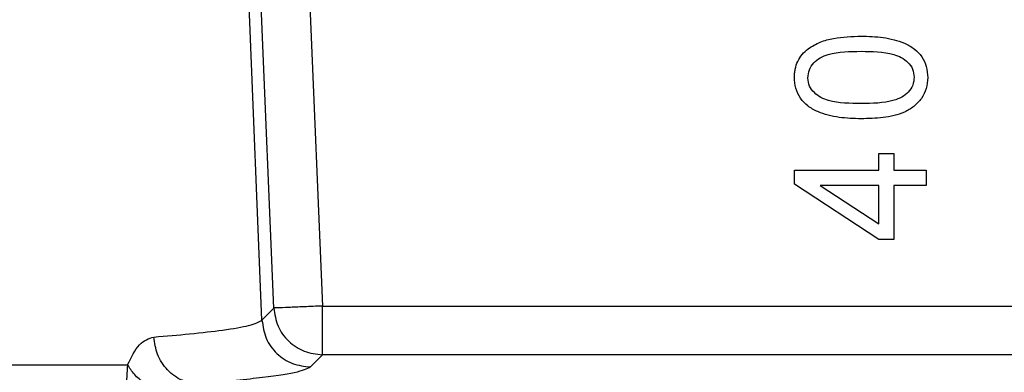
# Model space of a CAD drawing. Header units: inches. Extents: x 144.9 to 238.4, y 214.8 to 247.7.
# Tile 99 of 256: x 152.822 to 152.8966, y 244.5472 to 244.5739. Entities that reach past the tile are written whole.
import ezdxf

# ---------------------------------------------------------------- set-up
doc = ezdxf.new("R2010")
doc.units = ezdxf.units.IN
doc.header["$LTSCALE"] = 0.25
doc.header["$MEASUREMENT"] = 0
doc.layers.add('ANNOTATIONS', color=1, linetype='Continuous')
doc.layers.add('MOTOR LH', color=7, linetype='Continuous')
doc.styles.add('ARIAL', font='arial.ttf', dxfattribs={"height": 0.09375})
doc.dimstyles.new('STANDARD$0', dxfattribs={"dimtxt": 0.09375, "dimasz": 0.09375, "dimexe": 0.03125, "dimexo": 0.046875, "dimgap": 0.09, "dimtad": 0, "dimtih": 1, "dimtoh": 1, "dimdec": 4, "dimzin": 0, "dimdsep": 46, "dimtxsty": 'ARIAL', "dimcen": 0.09, "dimadec": 0, "dimazin": 0, "dimtfac": 1, "dimtdec": 4, "dimtofl": 0, "dimtmove": 0, "dimatfit": 1, "dimfxl": 1, "dimtolj": 1, "dimtzin": 0, "dimarcsym": 0})

# ---------------------------------------------------------------- blocks, each defined once
blk = doc.blocks.new('*D64')
at = {"layer": 'ANNOTATIONS', "color": 0, "lineweight": -2, "transparency": 16777216}
for p, q in [((152.282684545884, 244.7210665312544), (152.282684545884, 245.6873671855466)), ((153.423309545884, 243.5376739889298), (153.423309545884, 245.6873671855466)), ((152.376434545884, 245.6561171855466), (152.5678870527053, 245.6561171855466)), ((153.329559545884, 245.6561171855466), (153.1381070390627, 245.6561171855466))]:
    blk.add_line(p, q, dxfattribs=at)
at = {"layer": 'ANNOTATIONS', "color": 0, "transparency": 16777216}
for points in [[(152.376434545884, 245.6717421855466), (152.376434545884, 245.6404921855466), (152.282684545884, 245.6561171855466)], [(153.329559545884, 245.6717421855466), (153.329559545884, 245.6404921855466), (153.423309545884, 245.6561171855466)]]:
    blk.add_solid(points, dxfattribs=at)
at = {"layer": 'defpoints', "color": 0, "transparency": 16777216}
for p in [(152.282684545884, 245.6561171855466), (152.282684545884, 244.6741915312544), (153.423309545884, 243.4907989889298)]:
    blk.add_point(p, dxfattribs=at)
at = {"layer": 'ANNOTATIONS', "color": 0, "transparency": 16777216, "insert": (152.852997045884, 245.6561171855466), "char_height": 0.09375, "attachment_point": 5, "style": 'ARIAL'}
blk.add_mtext('\\A1;18 5/8"', dxfattribs=at)
blk = doc.blocks.new('*D66')
at = {"layer": 'ANNOTATIONS', "color": 0, "lineweight": -2, "transparency": 16777216}
for p, q in [((151.9943491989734, 244.7850832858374), (151.9943491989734, 246.0537298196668)), ((153.423309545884, 243.5376739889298), (153.423309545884, 246.0537298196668)), ((152.0880991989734, 246.0224798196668), (152.5044876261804, 246.0224798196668)), ((153.329559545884, 246.0224798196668), (152.913171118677, 246.0224798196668))]:
    blk.add_line(p, q, dxfattribs=at)
at = {"layer": 'ANNOTATIONS', "color": 0, "transparency": 16777216}
for points in [[(152.0880991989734, 246.0381048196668), (152.0880991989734, 246.0068548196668), (151.9943491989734, 246.0224798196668)], [(153.329559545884, 246.0381048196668), (153.329559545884, 246.0068548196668), (153.423309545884, 246.0224798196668)]]:
    blk.add_solid(points, dxfattribs=at)
at = {"layer": 'defpoints', "color": 0, "transparency": 16777216}
for p in [(153.423309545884, 246.0224798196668), (151.9943491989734, 244.7382082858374), (153.423309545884, 243.4907989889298)]:
    blk.add_point(p, dxfattribs=at)
at = {"layer": 'ANNOTATIONS', "color": 0, "transparency": 16777216, "insert": (152.7088293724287, 246.0224798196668), "char_height": 0.09375, "attachment_point": 5, "style": 'ARIAL'}
blk.add_mtext('\\A1;24""', dxfattribs=at)

msp = doc.modelspace()

# ---------------------------------------------------------------- linework, layer by layer
at = {"layer": 'MOTOR LH'}
for p, q in [((152.8403448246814, 244.5511248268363), (152.8352856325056, 244.673744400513)), ((152.8412382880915, 244.5520567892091), (152.8379979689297, 244.6304967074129)), ((152.8416835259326, 244.6306489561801), (152.8449238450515, 244.5522090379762)), ((152.8870963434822, 244.5624989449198), (152.8870963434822, 244.5637771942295)), ((152.8870963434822, 244.5637771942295), (152.8882467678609, 244.5637771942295)), ((152.8882467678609, 244.5637771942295), (152.8882467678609, 244.5624989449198)), ((152.8807050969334, 244.5614463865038), (152.8807050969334, 244.5624989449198)), ((152.8807050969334, 244.5624989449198), (152.8870963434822, 244.5624989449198)), ((152.8882467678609, 244.5624989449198), (152.8906754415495, 244.5624989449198)), ((152.8906754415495, 244.5624989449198), (152.8906754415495, 244.561348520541)), ((152.8870963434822, 244.5572581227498), (152.8807050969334, 244.5614463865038)), ((152.8826484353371, 244.561348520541), (152.8870963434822, 244.5584345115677)), ((152.8870963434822, 244.561348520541), (152.8826484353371, 244.561348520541)), ((152.8870963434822, 244.5584345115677), (152.8870963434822, 244.561348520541)), ((152.8882467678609, 244.561348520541), (152.8882467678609, 244.5572581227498)), ((152.8906754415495, 244.561348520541), (152.8882467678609, 244.561348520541)), ((152.8882467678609, 244.5572581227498), (152.8870963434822, 244.5572581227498)), ((152.8403448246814, 244.5511248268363), (152.8412382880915, 244.5520567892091)), ((152.8449238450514, 244.5485203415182), (152.8449238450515, 244.5522090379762)), ((152.8449238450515, 244.5522090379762), (152.8982659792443, 244.5522090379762)), ((152.8449238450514, 244.5485203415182), (152.8440303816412, 244.5475883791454)), ((152.8994955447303, 244.5485203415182), (152.8449238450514, 244.5485203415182)), ((152.7579074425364, 244.5477577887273), (152.8301582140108, 244.5477577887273))]:
    msp.add_line(p, q, dxfattribs=at)
for points, knots in [([(152.8817436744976, 244.5717023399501), (152.8820426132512, 244.5718852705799), (152.8826410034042, 244.5722514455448), (152.8840114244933, 244.5725945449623), (152.8850595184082, 244.572634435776), (152.885758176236, 244.5726610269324)], [0, 0, 0, 0, 0.2497171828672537, 0.4998626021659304, 1, 1, 1, 1]), ([(152.885758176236, 244.5726610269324), (152.886315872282, 244.5726439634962), (152.8874301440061, 244.5726098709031), (152.888816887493, 244.5722746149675), (152.8897988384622, 244.5717269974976), (152.8903904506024, 244.5711216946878), (152.8907503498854, 244.5703597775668), (152.8907856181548, 244.5698009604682), (152.8908032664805, 244.5695213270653)], [0, 0, 0, 0, 0.250398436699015, 0.5002938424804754, 0.6314642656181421, 0.7502375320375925, 0.8750182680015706, 1, 1, 1, 1]), ([(152.885758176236, 244.5726610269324), (152.8863158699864, 244.5726439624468), (152.8874301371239, 244.5726098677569), (152.8888164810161, 244.5722747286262), (152.8897984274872, 244.5717272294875), (152.8903902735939, 244.5711221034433), (152.8907503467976, 244.5703597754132), (152.8907856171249, 244.56980095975), (152.8908032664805, 244.5695213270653)], [0, 0, 0, 0, 0.2503988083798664, 0.5002945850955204, 0.6312700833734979, 0.7502371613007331, 0.8750180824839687, 1, 1, 1, 1]), ([(152.8807050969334, 244.5695373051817), (152.8807075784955, 244.5696413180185), (152.8807125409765, 244.5698493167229), (152.8807746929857, 244.5702609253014), (152.8809321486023, 244.5707597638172), (152.8812696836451, 244.5712946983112), (152.8815856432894, 244.5715664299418), (152.8817436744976, 244.5717023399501)], [0, 0, 0, 0, 0.1251923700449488, 0.2503522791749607, 0.5002185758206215, 0.7500280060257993, 1, 1, 1, 1]), ([(152.8817276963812, 244.5694833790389), (152.8817475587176, 244.5696946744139), (152.881787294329, 244.5701173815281), (152.8821509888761, 244.5706560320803), (152.8826472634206, 244.5710562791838), (152.8838463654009, 244.5714878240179), (152.8849063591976, 244.5715004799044), (152.8857541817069, 244.5715106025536)], [0, 0, 0, 0, 0.1247368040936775, 0.2495423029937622, 0.3745457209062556, 0.4997383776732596, 1, 1, 1, 1]), ([(152.8857541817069, 244.5715106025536), (152.8865891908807, 244.5714984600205), (152.8876332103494, 244.5714832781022), (152.8888201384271, 244.5710711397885), (152.889317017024, 244.5706906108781), (152.8897107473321, 244.5701830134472), (152.8897573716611, 244.5697657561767), (152.8897806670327, 244.5695572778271)], [0, 0, 0, 0, 0.5003062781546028, 0.6255374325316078, 0.750627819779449, 0.8754037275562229, 1, 1, 1, 1]), ([(152.885758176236, 244.5663976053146), (152.8851998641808, 244.5664142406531), (152.8840844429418, 244.5664474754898), (152.8826949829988, 244.5667825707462), (152.8817129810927, 244.5673318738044), (152.8811182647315, 244.5679353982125), (152.8807590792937, 244.568698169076), (152.8807231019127, 244.5692574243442), (152.8807050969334, 244.5695373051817)], [0, 0, 0, 0, 0.2504113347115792, 0.5002831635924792, 0.6317661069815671, 0.7502381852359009, 0.8750060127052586, 1, 1, 1, 1]), ([(152.885758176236, 244.5663976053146), (152.885199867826, 244.5664142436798), (152.8840844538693, 244.5664474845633), (152.8826953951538, 244.5667824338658), (152.8817134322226, 244.5673316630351), (152.8811184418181, 244.5679349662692), (152.8807590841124, 244.5686981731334), (152.8807231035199, 244.5692574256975), (152.8807050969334, 244.5695373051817)], [0, 0, 0, 0, 0.2504119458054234, 0.5002843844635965, 0.6315643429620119, 0.7502375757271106, 0.8750057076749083, 1, 1, 1, 1]), ([(152.8897806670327, 244.5695572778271), (152.8897599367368, 244.5693467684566), (152.8897184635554, 244.5689256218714), (152.8893469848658, 244.5683945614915), (152.8888491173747, 244.568001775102), (152.8876553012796, 244.5675710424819), (152.886599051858, 244.5675582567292), (152.8857541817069, 244.5675480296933)], [0, 0, 0, 0, 0.1246980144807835, 0.2494717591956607, 0.3745070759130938, 0.4996822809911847, 1, 1, 1, 1]), ([(152.8908032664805, 244.5695213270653), (152.8907830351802, 244.5692419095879), (152.8907425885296, 244.5686832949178), (152.8903555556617, 244.5679221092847), (152.8897781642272, 244.5673086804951), (152.8888109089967, 244.5667349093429), (152.8874251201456, 244.5664450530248), (152.8863142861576, 244.5664134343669), (152.885758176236, 244.5663976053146)], [0, 0, 0, 0, 0.1249404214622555, 0.2497823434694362, 0.3747611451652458, 0.4997013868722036, 0.7495386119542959, 1, 1, 1, 1]), ([(152.8857541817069, 244.5675480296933), (152.8849207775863, 244.5675585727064), (152.8838787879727, 244.5675717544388), (152.8826969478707, 244.5679844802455), (152.8821951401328, 244.5683549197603), (152.8818004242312, 244.568860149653), (152.8817519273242, 244.569275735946), (152.8817276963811, 244.5694833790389)], [0, 0, 0, 0, 0.5003899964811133, 0.6256282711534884, 0.7507134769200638, 0.8754467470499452, 1, 1, 1, 1]), ([(152.832143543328, 244.549858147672), (152.8330792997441, 244.5499374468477), (152.8351184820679, 244.5501102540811), (152.8375862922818, 244.5504025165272), (152.8396371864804, 244.5507448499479), (152.8400994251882, 244.5509930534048), (152.8403448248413, 244.5511248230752)], [0, 0, 0, 0, 0.1970622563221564, 0.4294342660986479, 0.6970902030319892, 1, 1, 1, 1]), ([(152.8301582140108, 244.5477577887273), (152.8304429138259, 244.5483329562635), (152.8310212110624, 244.5495012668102), (152.8317656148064, 244.5497379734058), (152.832143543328, 244.549858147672)], [0, 0, 0, 0, 0.4923070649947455, 1, 1, 1, 1]), ([(152.8354955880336, 244.546321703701), (152.8350871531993, 244.5463760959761), (152.8342391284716, 244.5464890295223), (152.8331346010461, 244.54730505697), (152.8323474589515, 244.5484847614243), (152.8322098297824, 244.549411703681), (152.832143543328, 244.549858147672)], [0, 0, 0, 0, 0.2408153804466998, 0.4999999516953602, 0.7591845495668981, 1, 1, 1, 1]), ([(152.8301582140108, 244.5477577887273), (152.8300994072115, 244.5471661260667), (152.8299796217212, 244.5459609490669), (152.8304462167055, 244.5448061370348), (152.8306837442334, 244.544218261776)], [0, 0, 0, 0, 0.4909342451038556, 1, 1, 1, 1]), ([(152.8334269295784, 244.5454815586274), (152.8330859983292, 244.5455805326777), (152.8323885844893, 244.5457829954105), (152.8314292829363, 244.5463328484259), (152.8306290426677, 244.5470082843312), (152.8303128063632, 244.5475116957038), (152.8301582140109, 244.5477577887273)], [0, 0, 0, 0, 0.2444253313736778, 0.4999999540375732, 0.755574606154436, 1, 1, 1, 1]), ([(152.8440303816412, 244.5475883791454), (152.8437271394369, 244.5474432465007), (152.8431204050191, 244.5471528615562), (152.8402426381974, 244.5467257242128), (152.8370774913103, 244.546456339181), (152.8354955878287, 244.5463217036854)], [0, 0, 0, 0, 0.333244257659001, 0.6667632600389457, 0.9999999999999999, 0.9999999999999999, 0.9999999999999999, 0.9999999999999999])]:
    msp.add_open_spline(points, degree=3, knots=knots, dxfattribs=at)
for points in [[(152.8449238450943, 244.552209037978), (152.844451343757, 244.5521895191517), (152.8435063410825, 244.5521504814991), (152.8423048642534, 244.5521008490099), (152.8414464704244, 244.5520653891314), (152.8413076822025, 244.5520596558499), (152.8412382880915, 244.5520567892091)], [(152.8412382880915, 244.5520567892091), (152.8413106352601, 244.5515890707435), (152.8414553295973, 244.5506536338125), (152.8423149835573, 244.5494901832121), (152.8435129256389, 244.5486792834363), (152.8444535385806, 244.5485733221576), (152.8449238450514, 244.5485203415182)], [(152.8403448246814, 244.5511248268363), (152.84041717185, 244.5506571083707), (152.8405618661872, 244.5497216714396), (152.8414215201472, 244.5485582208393), (152.8426194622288, 244.5477473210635), (152.8435600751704, 244.5476413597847), (152.8440303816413, 244.5475883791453)]]:
    msp.add_open_spline(points, degree=3, dxfattribs=at)

# ---------------------------------------------------------------- dimensions: what is measured, and where the dimension line sits
at = {"layer": 'ANNOTATIONS'}
for base, p1, p2, text, picture, middle in [((153.423309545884, 246.0224798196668), (151.9943491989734, 244.7382082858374), (153.423309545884, 243.4907989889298), '24""', '*D66', (152.7088293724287, 246.0224798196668)), ((152.282684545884, 245.6561171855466), (153.423309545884, 243.4907989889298), (152.282684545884, 244.6741915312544), '18 5/8"', '*D64', (152.852997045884, 245.6561171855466))]:
    dim = msp.add_linear_dim(base=base, p1=p1, p2=p2, text=text, dimstyle='STANDARD$0', dxfattribs=at)
    dim.commit()
    dim.dimension.update_dxf_attribs({"geometry": picture, "text_midpoint": middle, "dimtype": 160})

doc.saveas('drawing.dxf')
